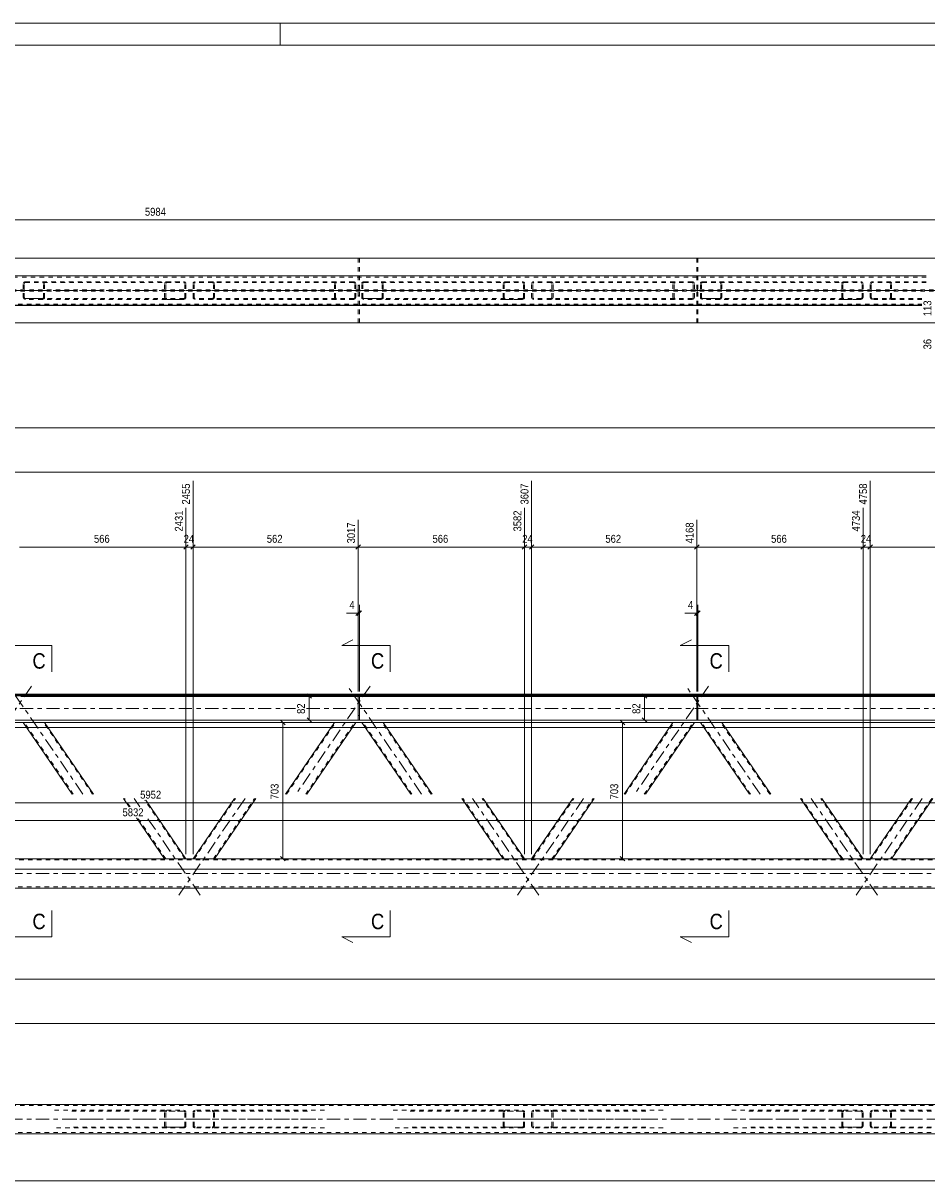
# Model space of a CAD drawing. Header units: millimetres. Extents: x 0 to 914, y 0 to 610.
# Tile 7 of 12: x 226 to 431, y 348 to 610. Entities that reach past the tile are written whole.
import ezdxf

# ---------------------------------------------------------------- set-up
doc = ezdxf.new("R2010")
doc.units = ezdxf.units.MM
for name, pattern in [('XKITLINE00', [0]), ('XKITLINE01', [4, 1, -1, 1, -1]), ('XKITLINE03', [6, 3, -1, 1, -1])]:
    doc.linetypes.add(name, pattern=pattern)
for name, color, linetype, lineweight in [('Arkusz rysunku', 3, 'Continuous', 0), ('Element', 2, 'Continuous', 0), ('Przekrój', 7, 'Continuous', 0), ('Wymiar', 4, 'Continuous', 0)]:
    doc.layers.add(name, color=color, linetype=linetype, lineweight=lineweight)
doc.styles.add('ARIAL', font='ARIAL.TTF')

msp = doc.modelspace()

# ---------------------------------------------------------------- linework, layer by layer
at = {"layer": 'Arkusz rysunku', "linetype": 'XKITLINE00', "lineweight": 0}
for p, q in [((914, 610), (0, 610)), ((284, 605), (284, 610)), ((909, 605), (5, 605))]:
    msp.add_line(p, q, dxfattribs=at)
at = {"layer": 'Element', "linetype": 'XKITLINE00', "lineweight": 0}
for p, q in [((854.16, 556.72), (56.56, 556.72)), ((56.56, 552.72), (430.5, 552.72)), ((430.5, 552.71), (56.56, 552.71)), ((56.56, 546.04), (429.5, 546.04)), ((56.56, 546.03), (429.5, 546.03)), ((854.16, 542.04), (56.56, 542.04)), ((56.56, 457.87), (854.16, 457.87)), ((854.16, 457.87), (56.56, 457.87)), ((854.16, 457.75), (56.56, 457.75)), ((56.56, 457.48), (854.16, 457.48)), ((301.72, 457.34), (225.23, 457.34)), ((301.72, 457.48), (301.72, 452.01)), ((301.72, 457.48), (301.98, 457.48)), ((301.98, 457.48), (301.98, 452.01)), ((378.47, 457.34), (301.98, 457.34)), ((378.47, 457.48), (378.47, 452.01)), ((378.47, 457.48), (378.74, 457.48)), ((378.74, 457.48), (378.74, 452.01)), ((455.23, 457.34), (378.74, 457.34)), ((455.23, 452.01), (66.03, 452.01)), ((66.03, 451.47), (455.23, 451.47)), ((236.89, 435.24), (225.78, 451.47)), ((230.63, 451.47), (241.73, 435.24)), ((285.22, 435.24), (296.33, 451.47)), ((301.18, 451.47), (290.07, 435.24)), ((301.98, 452.01), (301.72, 452.01)), ((313.64, 435.24), (302.53, 451.47)), ((307.38, 451.47), (318.49, 435.24)), ((361.98, 435.24), (373.08, 451.47)), ((377.93, 451.47), (366.82, 435.24)), ((378.74, 452.01), (378.47, 452.01)), ((390.39, 435.24), (379.29, 451.47)), ((384.13, 451.47), (395.24, 435.24)), ((249.76, 432.36), (248.47, 434.24)), ((253.59, 433.84), (262.67, 420.58)), ((264.28, 420.58), (273.64, 434.24)), ((278.48, 434.24), (269.13, 420.58)), ((334.58, 420.58), (325.23, 434.24)), ((330.07, 434.24), (339.43, 420.58)), ((341.04, 420.58), (350.39, 434.24)), ((355.24, 434.24), (345.88, 420.58)), ((411.33, 420.58), (401.98, 434.24)), ((406.83, 434.24), (416.18, 420.58)), ((427.14, 434.24), (417.79, 420.58)), ((431.99, 434.24), (422.64, 420.58)), ((257.83, 420.58), (251.48, 429.84)), ((441.89, 420.58), (110.63, 420.58)), ((100.62, 413.91), (810.1, 413.91)), ((810.1, 364.89), (100.62, 364.89)), ((100.62, 358.22), (810.1, 358.22))]:
    msp.add_line(p, q, dxfattribs=at)
at = {"layer": 'Element', "linetype": 'XKITLINE01', "lineweight": 0}
for p, q in [((56.56, 556.71), (854.16, 556.71)), ((301.72, 556.71), (301.72, 549.54)), ((301.72, 556.71), (301.98, 556.71)), ((301.98, 556.71), (301.98, 549.54)), ((378.47, 556.71), (378.47, 549.54)), ((378.47, 556.71), (378.74, 556.71)), ((378.74, 556.71), (378.74, 549.54)), ((430.5, 552.71), (56.56, 552.71)), ((430.5, 552.71), (100.62, 552.71)), ((430.5, 552.45), (100.62, 552.45)), ((225.92, 551.26), (225.82, 551.13)), ((226.08, 551.35), (225.92, 551.26)), ((226.26, 551.38), (226.08, 551.35)), ((226.09, 551.12), (226.17, 551.17)), ((226.17, 551.17), (226.26, 551.18)), ((226.26, 551.38), (230.14, 551.38)), ((226.26, 551.18), (258.31, 551.18)), ((226.26, 551.18), (230.14, 551.18)), ((230.14, 551.38), (262.19, 551.38)), ((230.33, 551.35), (230.14, 551.38)), ((230.14, 551.18), (230.23, 551.17)), ((230.23, 551.17), (230.31, 551.12)), ((230.48, 551.26), (230.33, 551.35)), ((230.59, 551.13), (230.48, 551.26)), ((257.86, 551.13), (257.97, 551.26)), ((257.97, 551.26), (258.12, 551.35)), ((258.12, 551.35), (258.31, 551.38)), ((258.22, 551.16), (258.14, 551.12)), ((258.31, 551.18), (258.22, 551.16)), ((258.31, 551.38), (262.19, 551.38)), ((258.31, 551.18), (262.19, 551.18)), ((262.19, 551.38), (262.37, 551.35)), ((262.28, 551.16), (262.19, 551.18)), ((262.36, 551.12), (262.28, 551.16)), ((262.37, 551.35), (262.53, 551.26)), ((262.53, 551.26), (262.64, 551.13)), ((264.32, 551.13), (264.42, 551.26)), ((264.42, 551.26), (264.58, 551.35)), ((264.58, 551.35), (264.77, 551.38)), ((264.67, 551.16), (264.6, 551.12)), ((264.77, 551.18), (264.67, 551.16)), ((300.69, 551.38), (264.77, 551.38)), ((300.69, 551.18), (264.77, 551.18)), ((268.64, 551.38), (268.83, 551.35)), ((268.74, 551.16), (268.64, 551.18)), ((268.82, 551.12), (268.74, 551.16)), ((268.83, 551.35), (268.99, 551.26)), ((268.99, 551.26), (269.09, 551.13)), ((296.47, 551.26), (296.37, 551.13)), ((296.63, 551.35), (296.47, 551.26)), ((296.81, 551.38), (296.63, 551.35)), ((296.64, 551.12), (296.72, 551.16)), ((296.72, 551.16), (296.81, 551.18)), ((300.88, 551.35), (300.69, 551.38)), ((300.69, 551.18), (300.78, 551.16)), ((300.78, 551.16), (300.86, 551.12)), ((301.03, 551.26), (300.88, 551.35)), ((301.14, 551.13), (301.03, 551.26)), ((301.98, 552.71), (301.72, 552.71)), ((301.98, 552.71), (301.72, 552.71)), ((302.67, 551.26), (302.57, 551.13)), ((302.83, 551.35), (302.67, 551.26)), ((303.02, 551.38), (302.83, 551.35)), ((302.85, 551.12), (302.92, 551.17)), ((302.92, 551.17), (303.02, 551.18)), ((303.02, 551.38), (306.9, 551.38)), ((303.02, 551.18), (335.06, 551.18)), ((303.02, 551.18), (306.9, 551.18)), ((306.9, 551.38), (338.94, 551.38)), ((307.08, 551.35), (306.9, 551.38)), ((306.9, 551.18), (306.99, 551.17)), ((306.99, 551.17), (307.07, 551.12)), ((307.24, 551.26), (307.08, 551.35)), ((307.34, 551.13), (307.24, 551.26)), ((334.62, 551.13), (334.72, 551.26)), ((334.72, 551.26), (334.88, 551.35)), ((334.88, 551.35), (335.06, 551.38)), ((334.97, 551.16), (334.89, 551.12)), ((335.06, 551.18), (334.97, 551.16)), ((335.06, 551.38), (338.94, 551.38)), ((335.06, 551.18), (338.94, 551.18)), ((338.94, 551.38), (339.13, 551.35)), ((339.03, 551.16), (338.94, 551.18)), ((339.11, 551.12), (339.03, 551.16)), ((339.13, 551.35), (339.28, 551.26)), ((339.28, 551.26), (339.39, 551.13)), ((341.07, 551.13), (341.18, 551.26)), ((341.18, 551.26), (341.34, 551.35)), ((341.34, 551.35), (341.52, 551.38)), ((341.43, 551.16), (341.35, 551.12)), ((341.52, 551.18), (341.43, 551.16)), ((377.45, 551.38), (341.52, 551.38)), ((377.45, 551.18), (341.52, 551.18)), ((345.4, 551.38), (345.59, 551.35)), ((345.49, 551.16), (345.4, 551.18)), ((345.57, 551.12), (345.49, 551.16)), ((345.59, 551.35), (345.74, 551.26)), ((345.74, 551.26), (345.85, 551.13)), ((373.23, 551.26), (373.12, 551.13)), ((373.38, 551.35), (373.23, 551.26)), ((373.57, 551.38), (373.38, 551.35)), ((373.4, 551.12), (373.48, 551.16)), ((373.48, 551.16), (373.57, 551.18)), ((377.63, 551.35), (377.45, 551.38)), ((377.45, 551.18), (377.54, 551.16)), ((377.54, 551.16), (377.62, 551.12)), ((377.79, 551.26), (377.63, 551.35)), ((377.89, 551.13), (377.79, 551.26)), ((378.74, 552.71), (378.47, 552.71)), ((378.74, 552.71), (378.47, 552.71)), ((379.43, 551.26), (379.32, 551.13)), ((379.59, 551.35), (379.43, 551.26)), ((379.77, 551.38), (379.59, 551.35)), ((379.6, 551.12), (379.68, 551.17)), ((379.68, 551.17), (379.77, 551.18)), ((379.77, 551.38), (383.65, 551.38)), ((379.77, 551.18), (411.82, 551.18)), ((379.77, 551.18), (383.65, 551.18)), ((383.65, 551.38), (415.7, 551.38)), ((383.84, 551.35), (383.65, 551.38)), ((383.65, 551.18), (383.74, 551.17)), ((383.74, 551.17), (383.82, 551.12)), ((383.99, 551.26), (383.84, 551.35)), ((384.1, 551.13), (383.99, 551.26)), ((411.37, 551.13), (411.48, 551.26)), ((411.48, 551.26), (411.63, 551.35)), ((411.63, 551.35), (411.82, 551.38)), ((411.73, 551.16), (411.65, 551.12)), ((411.82, 551.18), (411.73, 551.16)), ((411.82, 551.38), (415.7, 551.38)), ((411.82, 551.18), (415.7, 551.18)), ((415.7, 551.38), (415.88, 551.35)), ((415.79, 551.16), (415.7, 551.18)), ((415.87, 551.12), (415.79, 551.16)), ((415.88, 551.35), (416.04, 551.26)), ((416.04, 551.26), (416.14, 551.13)), ((417.83, 551.13), (417.93, 551.26)), ((417.93, 551.26), (418.09, 551.35)), ((418.09, 551.35), (418.28, 551.38)), ((418.18, 551.16), (418.11, 551.12)), ((418.28, 551.18), (418.18, 551.16)), ((430.5, 551.38), (418.28, 551.38)), ((430.5, 551.18), (418.28, 551.18)), ((422.15, 551.38), (422.34, 551.35)), ((422.25, 551.16), (422.15, 551.18)), ((422.33, 551.12), (422.25, 551.16)), ((422.34, 551.35), (422.5, 551.26)), ((422.5, 551.26), (422.6, 551.13)), ((854.16, 549.54), (56.56, 549.54)), ((854.16, 549.21), (56.56, 549.21)), ((225.82, 551.13), (225.78, 550.98)), ((225.78, 547.78), (225.78, 550.98)), ((226.02, 550.98), (226.04, 551.06)), ((226.02, 547.78), (226.02, 550.98)), ((226.04, 551.06), (226.09, 551.12)), ((230.31, 551.12), (230.36, 551.06)), ((230.36, 551.06), (230.38, 550.98)), ((230.38, 547.78), (230.38, 550.98)), ((230.63, 550.98), (230.59, 551.13)), ((230.63, 547.78), (230.63, 550.98)), ((257.83, 550.98), (257.86, 551.13)), ((257.83, 547.78), (257.83, 550.98)), ((258.09, 551.06), (258.07, 550.98)), ((258.07, 547.78), (258.07, 550.98)), ((258.14, 551.12), (258.09, 551.06)), ((262.41, 551.06), (262.36, 551.12)), ((262.43, 550.98), (262.41, 551.06)), ((262.43, 547.78), (262.43, 550.98)), ((262.64, 551.13), (262.67, 550.98)), ((262.67, 547.78), (262.67, 550.98)), ((264.28, 550.98), (264.32, 551.13)), ((264.28, 547.78), (264.28, 550.98)), ((264.54, 551.06), (264.53, 550.98)), ((264.53, 547.78), (264.53, 550.98)), ((264.6, 551.12), (264.54, 551.06)), ((268.87, 551.06), (268.82, 551.12)), ((268.89, 550.98), (268.87, 551.06)), ((268.89, 547.78), (268.89, 550.98)), ((269.09, 551.13), (269.13, 550.98)), ((269.13, 547.78), (269.13, 550.98)), ((296.37, 551.13), (296.33, 550.98)), ((296.33, 547.78), (296.33, 550.98)), ((296.57, 550.98), (296.59, 551.06)), ((296.57, 547.78), (296.57, 550.98)), ((296.59, 551.06), (296.64, 551.12)), ((300.86, 551.12), (300.92, 551.06)), ((300.92, 551.06), (300.93, 550.98)), ((300.93, 547.78), (300.93, 550.98)), ((301.18, 550.98), (301.14, 551.13)), ((301.18, 547.78), (301.18, 550.98)), ((301.98, 550.54), (301.72, 550.54)), ((301.98, 549.54), (301.72, 549.54)), ((301.72, 542.05), (301.72, 549.21)), ((301.72, 549.21), (301.98, 549.21)), ((301.98, 542.05), (301.98, 549.21)), ((302.57, 551.13), (302.53, 550.98)), ((302.53, 547.78), (302.53, 550.98)), ((302.78, 550.98), (302.79, 551.06)), ((302.78, 547.78), (302.78, 550.98)), ((302.79, 551.06), (302.85, 551.12)), ((307.07, 551.12), (307.12, 551.06)), ((307.12, 551.06), (307.14, 550.98)), ((307.14, 547.78), (307.14, 550.98)), ((307.38, 550.98), (307.34, 551.13)), ((307.38, 547.78), (307.38, 550.98)), ((334.58, 550.98), (334.62, 551.13)), ((334.58, 547.78), (334.58, 550.98)), ((334.84, 551.06), (334.82, 550.98)), ((334.82, 547.78), (334.82, 550.98)), ((334.89, 551.12), (334.84, 551.06)), ((339.17, 551.06), (339.11, 551.12)), ((339.18, 550.98), (339.17, 551.06)), ((339.18, 547.78), (339.18, 550.98)), ((339.39, 551.13), (339.43, 550.98)), ((339.43, 547.78), (339.43, 550.98)), ((341.04, 550.98), (341.07, 551.13)), ((341.04, 547.78), (341.04, 550.98)), ((341.3, 551.06), (341.28, 550.98)), ((341.28, 547.78), (341.28, 550.98)), ((341.35, 551.12), (341.3, 551.06)), ((345.62, 551.06), (345.57, 551.12)), ((345.64, 550.98), (345.62, 551.06)), ((345.64, 547.78), (345.64, 550.98)), ((345.85, 551.13), (345.88, 550.98)), ((345.88, 547.78), (345.88, 550.98)), ((373.12, 551.13), (373.08, 550.98)), ((373.08, 547.78), (373.08, 550.98)), ((373.33, 550.98), (373.35, 551.06)), ((373.33, 547.78), (373.33, 550.98)), ((373.35, 551.06), (373.4, 551.12)), ((377.62, 551.12), (377.67, 551.06)), ((377.67, 551.06), (377.69, 550.98)), ((377.69, 547.78), (377.69, 550.98)), ((377.93, 550.98), (377.89, 551.13)), ((377.93, 547.78), (377.93, 550.98)), ((378.74, 550.54), (378.47, 550.54)), ((378.74, 549.54), (378.47, 549.54)), ((378.47, 542.05), (378.47, 549.21)), ((378.47, 549.21), (378.74, 549.21)), ((378.74, 542.05), (378.74, 549.21)), ((379.32, 551.13), (379.29, 550.98)), ((379.29, 547.78), (379.29, 550.98)), ((379.53, 550.98), (379.55, 551.06)), ((379.53, 547.78), (379.53, 550.98)), ((379.55, 551.06), (379.6, 551.12)), ((383.82, 551.12), (383.87, 551.06)), ((383.87, 551.06), (383.89, 550.98)), ((383.89, 547.78), (383.89, 550.98)), ((384.13, 550.98), (384.1, 551.13)), ((384.13, 547.78), (384.13, 550.98)), ((411.33, 550.98), (411.37, 551.13)), ((411.33, 547.78), (411.33, 550.98)), ((411.6, 551.06), (411.58, 550.98)), ((411.58, 547.78), (411.58, 550.98)), ((411.65, 551.12), (411.6, 551.06)), ((415.92, 551.06), (415.87, 551.12)), ((415.94, 550.98), (415.92, 551.06)), ((415.94, 547.78), (415.94, 550.98)), ((416.14, 551.13), (416.18, 550.98)), ((416.18, 547.78), (416.18, 550.98)), ((417.79, 550.98), (417.83, 551.13)), ((417.79, 547.78), (417.79, 550.98)), ((418.05, 551.06), (418.03, 550.98)), ((418.03, 547.78), (418.03, 550.98)), ((418.11, 551.12), (418.05, 551.06)), ((422.38, 551.06), (422.33, 551.12)), ((422.4, 550.98), (422.38, 551.06)), ((422.4, 547.78), (422.4, 550.98)), ((422.6, 551.13), (422.64, 550.98)), ((422.64, 547.78), (422.64, 550.98)), ((56.56, 546.04), (429.5, 546.04)), ((100.62, 546.31), (429.5, 546.31)), ((429.5, 546.05), (100.62, 546.05)), ((225.78, 547.78), (225.82, 547.63)), ((225.82, 547.63), (225.92, 547.5)), ((225.92, 547.5), (226.08, 547.41)), ((226.04, 547.7), (226.02, 547.78)), ((226.09, 547.64), (226.04, 547.7)), ((226.08, 547.41), (226.26, 547.38)), ((226.17, 547.6), (226.09, 547.64)), ((226.26, 547.58), (226.17, 547.6)), ((258.31, 547.58), (226.26, 547.58)), ((226.26, 547.58), (230.14, 547.58)), ((230.14, 547.38), (226.26, 547.38)), ((230.23, 547.6), (230.14, 547.58)), ((230.14, 547.38), (230.33, 547.41)), ((262.19, 547.38), (230.14, 547.38)), ((230.31, 547.64), (230.23, 547.6)), ((230.36, 547.7), (230.31, 547.64)), ((230.33, 547.41), (230.48, 547.5)), ((230.38, 547.78), (230.36, 547.7)), ((230.48, 547.5), (230.59, 547.63)), ((230.59, 547.63), (230.63, 547.78)), ((257.86, 547.63), (257.83, 547.78)), ((257.97, 547.5), (257.86, 547.63)), ((258.12, 547.41), (257.97, 547.5)), ((258.07, 547.78), (258.09, 547.7)), ((258.09, 547.7), (258.14, 547.64)), ((258.31, 547.38), (258.12, 547.41)), ((258.14, 547.64), (258.22, 547.6)), ((258.22, 547.6), (258.31, 547.58)), ((262.19, 547.58), (258.31, 547.58)), ((258.31, 547.38), (262.19, 547.38)), ((262.19, 547.58), (262.28, 547.6)), ((262.37, 547.41), (262.19, 547.38)), ((262.28, 547.6), (262.36, 547.64)), ((262.36, 547.64), (262.41, 547.7)), ((262.53, 547.5), (262.37, 547.41)), ((262.41, 547.7), (262.43, 547.78)), ((262.64, 547.63), (262.53, 547.5)), ((262.67, 547.78), (262.64, 547.63)), ((264.32, 547.63), (264.28, 547.78)), ((264.42, 547.5), (264.32, 547.63)), ((264.58, 547.41), (264.42, 547.5)), ((264.53, 547.78), (264.54, 547.7)), ((264.54, 547.7), (264.6, 547.64)), ((264.77, 547.38), (264.58, 547.41)), ((264.6, 547.64), (264.67, 547.6)), ((264.67, 547.6), (264.77, 547.58)), ((300.69, 547.58), (264.77, 547.58)), ((300.69, 547.38), (264.77, 547.38)), ((268.64, 547.58), (268.74, 547.6)), ((268.83, 547.41), (268.64, 547.38)), ((268.74, 547.6), (268.82, 547.64)), ((268.82, 547.64), (268.87, 547.7)), ((268.99, 547.5), (268.83, 547.41)), ((268.87, 547.7), (268.89, 547.78)), ((269.09, 547.63), (268.99, 547.5)), ((269.13, 547.78), (269.09, 547.63)), ((296.33, 547.78), (296.37, 547.63)), ((296.37, 547.63), (296.47, 547.5)), ((296.47, 547.5), (296.63, 547.41)), ((296.59, 547.7), (296.57, 547.78)), ((296.64, 547.64), (296.59, 547.7)), ((296.63, 547.41), (296.81, 547.38)), ((296.72, 547.6), (296.64, 547.64)), ((296.81, 547.58), (296.72, 547.6)), ((300.78, 547.6), (300.69, 547.58)), ((300.69, 547.38), (300.88, 547.41)), ((300.86, 547.64), (300.78, 547.6)), ((300.92, 547.7), (300.86, 547.64)), ((300.88, 547.41), (301.03, 547.5)), ((300.93, 547.78), (300.92, 547.7)), ((301.03, 547.5), (301.14, 547.63)), ((301.14, 547.63), (301.18, 547.78)), ((301.98, 548.21), (301.72, 548.21)), ((301.98, 546.04), (301.72, 546.04)), ((301.98, 546.04), (301.72, 546.04)), ((302.53, 547.78), (302.57, 547.63)), ((302.57, 547.63), (302.67, 547.5)), ((302.67, 547.5), (302.83, 547.41)), ((302.79, 547.7), (302.78, 547.78)), ((302.85, 547.64), (302.79, 547.7)), ((302.83, 547.41), (303.02, 547.38)), ((302.92, 547.6), (302.85, 547.64)), ((303.02, 547.58), (302.92, 547.6)), ((335.06, 547.58), (303.02, 547.58)), ((303.02, 547.58), (306.9, 547.58)), ((306.9, 547.38), (303.02, 547.38)), ((306.99, 547.6), (306.9, 547.58)), ((306.9, 547.38), (307.08, 547.41)), ((338.94, 547.38), (306.9, 547.38)), ((307.07, 547.64), (306.99, 547.6)), ((307.12, 547.7), (307.07, 547.64)), ((307.08, 547.41), (307.24, 547.5)), ((307.14, 547.78), (307.12, 547.7)), ((307.24, 547.5), (307.34, 547.63)), ((307.34, 547.63), (307.38, 547.78)), ((334.62, 547.63), (334.58, 547.78)), ((334.72, 547.5), (334.62, 547.63)), ((334.88, 547.41), (334.72, 547.5)), ((334.82, 547.78), (334.84, 547.7)), ((334.84, 547.7), (334.89, 547.64)), ((335.06, 547.38), (334.88, 547.41)), ((334.89, 547.64), (334.97, 547.6)), ((334.97, 547.6), (335.06, 547.58)), ((338.94, 547.58), (335.06, 547.58)), ((335.06, 547.38), (338.94, 547.38)), ((338.94, 547.58), (339.03, 547.6)), ((339.13, 547.41), (338.94, 547.38)), ((339.03, 547.6), (339.11, 547.64)), ((339.11, 547.64), (339.17, 547.7)), ((339.28, 547.5), (339.13, 547.41)), ((339.17, 547.7), (339.18, 547.78)), ((339.39, 547.63), (339.28, 547.5)), ((339.43, 547.78), (339.39, 547.63)), ((341.07, 547.63), (341.04, 547.78)), ((341.18, 547.5), (341.07, 547.63)), ((341.34, 547.41), (341.18, 547.5)), ((341.28, 547.78), (341.3, 547.7)), ((341.3, 547.7), (341.35, 547.64)), ((341.52, 547.38), (341.34, 547.41)), ((341.35, 547.64), (341.43, 547.6)), ((341.43, 547.6), (341.52, 547.58)), ((377.45, 547.58), (341.52, 547.58)), ((377.45, 547.38), (341.52, 547.38)), ((345.4, 547.58), (345.49, 547.6)), ((345.59, 547.41), (345.4, 547.38)), ((345.49, 547.6), (345.57, 547.64)), ((345.57, 547.64), (345.62, 547.7)), ((345.74, 547.5), (345.59, 547.41)), ((345.62, 547.7), (345.64, 547.78)), ((345.85, 547.63), (345.74, 547.5)), ((345.88, 547.78), (345.85, 547.63)), ((373.08, 547.78), (373.12, 547.63)), ((373.12, 547.63), (373.23, 547.5)), ((373.23, 547.5), (373.38, 547.41)), ((373.35, 547.7), (373.33, 547.78)), ((373.4, 547.64), (373.35, 547.7)), ((373.38, 547.41), (373.57, 547.38)), ((373.48, 547.6), (373.4, 547.64)), ((373.57, 547.58), (373.48, 547.6)), ((377.54, 547.6), (377.45, 547.58)), ((377.45, 547.38), (377.63, 547.41)), ((377.62, 547.64), (377.54, 547.6)), ((377.67, 547.7), (377.62, 547.64)), ((377.63, 547.41), (377.79, 547.5)), ((377.69, 547.78), (377.67, 547.7)), ((377.79, 547.5), (377.89, 547.63)), ((377.89, 547.63), (377.93, 547.78)), ((378.74, 548.21), (378.47, 548.21)), ((378.74, 546.04), (378.47, 546.04)), ((378.74, 546.04), (378.47, 546.04)), ((379.29, 547.78), (379.32, 547.63)), ((379.32, 547.63), (379.43, 547.5)), ((379.43, 547.5), (379.59, 547.41)), ((379.55, 547.7), (379.53, 547.78)), ((379.6, 547.64), (379.55, 547.7)), ((379.59, 547.41), (379.77, 547.38)), ((379.68, 547.6), (379.6, 547.64)), ((379.77, 547.58), (379.68, 547.6)), ((411.82, 547.58), (379.77, 547.58)), ((379.77, 547.58), (383.65, 547.58)), ((383.65, 547.38), (379.77, 547.38)), ((383.74, 547.6), (383.65, 547.58)), ((383.65, 547.38), (383.84, 547.41)), ((415.7, 547.38), (383.65, 547.38)), ((383.82, 547.64), (383.74, 547.6)), ((383.87, 547.7), (383.82, 547.64)), ((383.84, 547.41), (383.99, 547.5)), ((383.89, 547.78), (383.87, 547.7)), ((383.99, 547.5), (384.1, 547.63)), ((384.1, 547.63), (384.13, 547.78)), ((411.37, 547.63), (411.33, 547.78)), ((411.48, 547.5), (411.37, 547.63)), ((411.63, 547.41), (411.48, 547.5)), ((411.58, 547.78), (411.6, 547.7)), ((411.6, 547.7), (411.65, 547.64)), ((411.82, 547.38), (411.63, 547.41)), ((411.65, 547.64), (411.73, 547.6)), ((411.73, 547.6), (411.82, 547.58)), ((415.7, 547.58), (411.82, 547.58)), ((411.82, 547.38), (415.7, 547.38)), ((415.7, 547.58), (415.79, 547.6)), ((415.88, 547.41), (415.7, 547.38)), ((415.79, 547.6), (415.87, 547.64)), ((415.87, 547.64), (415.92, 547.7)), ((416.04, 547.5), (415.88, 547.41)), ((415.92, 547.7), (415.94, 547.78)), ((416.14, 547.63), (416.04, 547.5)), ((416.18, 547.78), (416.14, 547.63)), ((417.83, 547.63), (417.79, 547.78)), ((417.93, 547.5), (417.83, 547.63)), ((418.09, 547.41), (417.93, 547.5)), ((418.03, 547.78), (418.05, 547.7)), ((418.05, 547.7), (418.11, 547.64)), ((418.28, 547.38), (418.09, 547.41)), ((418.11, 547.64), (418.18, 547.6)), ((418.18, 547.6), (418.28, 547.58)), ((429.5, 547.58), (418.28, 547.58)), ((429.5, 547.38), (418.28, 547.38)), ((422.15, 547.58), (422.25, 547.6)), ((422.34, 547.41), (422.15, 547.38)), ((422.25, 547.6), (422.33, 547.64)), ((422.33, 547.64), (422.38, 547.7)), ((422.5, 547.5), (422.34, 547.41)), ((422.38, 547.7), (422.4, 547.78)), ((422.6, 547.63), (422.5, 547.5)), ((422.64, 547.78), (422.6, 547.63)), ((854.16, 542.05), (56.56, 542.05)), ((301.72, 542.05), (301.98, 542.05)), ((378.47, 542.05), (378.74, 542.05)), ((56.56, 457.87), (854.16, 457.87)), ((56.56, 457.75), (854.16, 457.75)), ((56.56, 457.61), (854.16, 457.61)), ((56.56, 457.61), (854.16, 457.61)), ((854.16, 457.48), (56.56, 457.48)), ((301.72, 452.01), (301.72, 457.61)), ((301.72, 457.61), (301.98, 457.61)), ((301.72, 457.61), (301.72, 453.01)), ((301.72, 457.61), (301.98, 457.61)), ((301.72, 457.48), (301.98, 457.48)), ((301.98, 457.34), (301.72, 457.34)), ((301.98, 457.34), (301.72, 457.34)), ((301.98, 457.34), (301.72, 457.34)), ((301.98, 457.61), (301.98, 452.01)), ((301.98, 453.01), (301.98, 457.61)), ((378.47, 452.01), (378.47, 457.61)), ((378.47, 457.61), (378.74, 457.61)), ((378.47, 457.61), (378.47, 453.01)), ((378.47, 457.61), (378.74, 457.61)), ((378.47, 457.48), (378.74, 457.48)), ((378.74, 457.34), (378.47, 457.34)), ((378.74, 457.34), (378.47, 457.34)), ((378.74, 457.34), (378.47, 457.34)), ((378.74, 457.61), (378.74, 452.01)), ((378.74, 453.01), (378.74, 457.61)), ((301.98, 456.34), (301.72, 456.34)), ((301.72, 456.34), (301.98, 456.34)), ((378.74, 456.34), (378.47, 456.34)), ((378.47, 456.34), (378.74, 456.34)), ((854.16, 452.01), (56.56, 452.01)), ((230.63, 451.47), (225.78, 451.47)), ((237.13, 435.24), (226.02, 451.47)), ((241.49, 435.24), (230.38, 451.47)), ((285.47, 435.24), (296.57, 451.47)), ((289.83, 435.24), (300.93, 451.47)), ((301.18, 451.47), (296.33, 451.47)), ((301.72, 453.01), (301.98, 453.01)), ((301.72, 453.01), (301.98, 453.01)), ((301.98, 452.01), (301.72, 452.01)), ((307.38, 451.47), (302.53, 451.47)), ((313.88, 435.24), (302.78, 451.47)), ((318.24, 435.24), (307.14, 451.47)), ((362.22, 435.24), (373.33, 451.47)), ((366.58, 435.24), (377.69, 451.47)), ((377.93, 451.47), (373.08, 451.47)), ((378.47, 453.01), (378.74, 453.01)), ((378.47, 453.01), (378.74, 453.01)), ((378.74, 452.01), (378.47, 452.01)), ((384.13, 451.47), (379.29, 451.47)), ((390.64, 435.24), (379.53, 451.47)), ((395, 435.24), (383.89, 451.47)), ((250, 432.36), (248.71, 434.24)), ((262.43, 420.58), (253.35, 433.84)), ((264.53, 420.58), (273.88, 434.24)), ((268.89, 420.58), (278.24, 434.24)), ((334.82, 420.58), (325.47, 434.24)), ((339.18, 420.58), (329.83, 434.24)), ((341.28, 420.58), (350.63, 434.24)), ((345.64, 420.58), (354.99, 434.24)), ((411.58, 420.58), (402.22, 434.24)), ((415.94, 420.58), (406.59, 434.24)), ((427.39, 434.24), (418.03, 420.58)), ((431.75, 434.24), (422.4, 420.58)), ((258.07, 420.58), (251.73, 429.84)), ((441.89, 420.31), (100.62, 420.31)), ((262.67, 420.58), (257.83, 420.58)), ((269.13, 420.58), (264.28, 420.58)), ((339.43, 420.58), (334.58, 420.58)), ((345.88, 420.58), (341.04, 420.58)), ((416.18, 420.58), (411.33, 420.58)), ((417.79, 420.58), (422.64, 420.58)), ((100.62, 414.18), (810.1, 414.18)), ((810.1, 364.62), (100.62, 364.62)), ((232.88, 363.55), (258.31, 363.55)), ((236.76, 363.35), (262.19, 363.35)), ((257.86, 363.31), (257.83, 363.15)), ((257.83, 359.95), (257.83, 363.15)), ((257.97, 363.44), (257.86, 363.31)), ((258.12, 363.52), (257.97, 363.44)), ((258.07, 363.15), (258.09, 363.23)), ((258.07, 359.95), (258.07, 363.15)), ((258.09, 363.23), (258.14, 363.3)), ((258.31, 363.55), (258.12, 363.52)), ((258.14, 363.3), (258.22, 363.34)), ((258.22, 363.34), (258.31, 363.35)), ((258.31, 363.55), (262.19, 363.55)), ((262.19, 363.35), (258.31, 363.35)), ((262.37, 363.52), (262.19, 363.55)), ((262.19, 363.35), (262.28, 363.34)), ((262.28, 363.34), (262.36, 363.3)), ((262.36, 363.3), (262.41, 363.23)), ((262.53, 363.44), (262.37, 363.52)), ((262.41, 363.23), (262.43, 363.15)), ((262.43, 359.95), (262.43, 363.15)), ((262.64, 363.31), (262.53, 363.44)), ((262.67, 363.15), (262.64, 363.31)), ((262.67, 359.95), (262.67, 363.15)), ((264.32, 363.31), (264.28, 363.15)), ((264.28, 359.95), (264.28, 363.15)), ((264.42, 363.44), (264.32, 363.31)), ((264.58, 363.52), (264.42, 363.44)), ((264.53, 363.15), (264.54, 363.23)), ((264.53, 359.95), (264.53, 363.15)), ((264.54, 363.23), (264.6, 363.3)), ((264.77, 363.55), (264.58, 363.52)), ((264.6, 363.3), (264.67, 363.34)), ((264.67, 363.34), (264.77, 363.35)), ((294.07, 363.55), (264.77, 363.55)), ((290.2, 363.35), (264.77, 363.35)), ((268.83, 363.52), (268.64, 363.55)), ((268.64, 363.35), (268.74, 363.34)), ((268.74, 363.34), (268.82, 363.3)), ((268.82, 363.3), (268.87, 363.23)), ((268.99, 363.44), (268.83, 363.52)), ((268.87, 363.23), (268.89, 363.15)), ((268.89, 359.95), (268.89, 363.15)), ((269.09, 363.31), (268.99, 363.44)), ((269.13, 363.15), (269.09, 363.31)), ((269.13, 359.95), (269.13, 363.15)), ((309.63, 363.55), (335.06, 363.55)), ((313.51, 363.35), (338.94, 363.35)), ((334.62, 363.31), (334.58, 363.15)), ((334.58, 359.95), (334.58, 363.15)), ((334.72, 363.44), (334.62, 363.31)), ((334.88, 363.52), (334.72, 363.44)), ((334.82, 363.15), (334.84, 363.23)), ((334.82, 359.95), (334.82, 363.15)), ((334.84, 363.23), (334.89, 363.3)), ((335.06, 363.55), (334.88, 363.52)), ((334.89, 363.3), (334.97, 363.34)), ((334.97, 363.34), (335.06, 363.35)), ((335.06, 363.55), (338.94, 363.55)), ((338.94, 363.35), (335.06, 363.35)), ((339.13, 363.52), (338.94, 363.55)), ((338.94, 363.35), (339.03, 363.34)), ((339.03, 363.34), (339.11, 363.3)), ((339.11, 363.3), (339.17, 363.23)), ((339.28, 363.44), (339.13, 363.52)), ((339.17, 363.23), (339.18, 363.15)), ((339.18, 359.95), (339.18, 363.15)), ((339.39, 363.31), (339.28, 363.44)), ((339.43, 363.15), (339.39, 363.31)), ((339.43, 359.95), (339.43, 363.15)), ((341.07, 363.31), (341.04, 363.15)), ((341.04, 359.95), (341.04, 363.15)), ((341.18, 363.44), (341.07, 363.31)), ((341.34, 363.52), (341.18, 363.44)), ((341.28, 363.15), (341.3, 363.23)), ((341.28, 359.95), (341.28, 363.15)), ((341.3, 363.23), (341.35, 363.3)), ((341.52, 363.55), (341.34, 363.52)), ((341.35, 363.3), (341.43, 363.34)), ((341.43, 363.34), (341.52, 363.35)), ((370.83, 363.55), (341.52, 363.55)), ((366.95, 363.35), (341.52, 363.35)), ((345.59, 363.52), (345.4, 363.55)), ((345.4, 363.35), (345.49, 363.34)), ((345.49, 363.34), (345.57, 363.3)), ((345.57, 363.3), (345.62, 363.23)), ((345.74, 363.44), (345.59, 363.52)), ((345.62, 363.23), (345.64, 363.15)), ((345.64, 359.95), (345.64, 363.15)), ((345.85, 363.31), (345.74, 363.44)), ((345.88, 363.15), (345.85, 363.31)), ((345.88, 359.95), (345.88, 363.15)), ((386.39, 363.55), (411.82, 363.55)), ((390.27, 363.35), (415.7, 363.35)), ((411.37, 363.31), (411.33, 363.15)), ((411.33, 359.95), (411.33, 363.15)), ((411.48, 363.44), (411.37, 363.31)), ((411.63, 363.52), (411.48, 363.44)), ((411.58, 363.15), (411.6, 363.23)), ((411.58, 359.95), (411.58, 363.15)), ((411.6, 363.23), (411.65, 363.3)), ((411.82, 363.55), (411.63, 363.52)), ((411.65, 363.3), (411.73, 363.34)), ((411.73, 363.34), (411.82, 363.35)), ((411.82, 363.55), (415.7, 363.55)), ((415.7, 363.35), (411.82, 363.35)), ((415.88, 363.52), (415.7, 363.55)), ((415.7, 363.35), (415.79, 363.34)), ((415.79, 363.34), (415.87, 363.3)), ((415.87, 363.3), (415.92, 363.23)), ((416.04, 363.44), (415.88, 363.52)), ((415.92, 363.23), (415.94, 363.15)), ((415.94, 359.95), (415.94, 363.15)), ((416.14, 363.31), (416.04, 363.44)), ((416.18, 363.15), (416.14, 363.31)), ((416.18, 359.95), (416.18, 363.15)), ((417.83, 363.31), (417.79, 363.15)), ((417.79, 359.95), (417.79, 363.15)), ((417.93, 363.44), (417.83, 363.31)), ((418.09, 363.52), (417.93, 363.44)), ((418.03, 363.15), (418.05, 363.23)), ((418.03, 359.95), (418.03, 363.15)), ((418.05, 363.23), (418.11, 363.3)), ((418.28, 363.55), (418.09, 363.52)), ((418.11, 363.3), (418.18, 363.34)), ((418.18, 363.34), (418.28, 363.35)), ((447.58, 363.55), (418.28, 363.55)), ((443.71, 363.35), (418.28, 363.35)), ((422.34, 363.52), (422.15, 363.55)), ((422.15, 363.35), (422.25, 363.34)), ((422.25, 363.34), (422.33, 363.3)), ((422.33, 363.3), (422.38, 363.23)), ((422.5, 363.44), (422.34, 363.52)), ((422.38, 363.23), (422.4, 363.15)), ((422.4, 359.95), (422.4, 363.15)), ((422.6, 363.31), (422.5, 363.44)), ((422.64, 363.15), (422.6, 363.31)), ((422.64, 359.95), (422.64, 363.15)), ((258.31, 359.55), (232.88, 359.55)), ((262.19, 359.75), (236.76, 359.75)), ((257.83, 359.95), (257.86, 359.8)), ((257.86, 359.8), (257.97, 359.67)), ((257.97, 359.67), (258.12, 359.58)), ((258.09, 359.88), (258.07, 359.95)), ((258.14, 359.81), (258.09, 359.88)), ((258.12, 359.58), (258.31, 359.55)), ((258.22, 359.77), (258.14, 359.81)), ((258.31, 359.75), (258.22, 359.77)), ((258.31, 359.75), (262.19, 359.75)), ((262.19, 359.55), (258.31, 359.55)), ((262.28, 359.77), (262.19, 359.75)), ((262.19, 359.55), (262.37, 359.58)), ((262.36, 359.81), (262.28, 359.77)), ((262.41, 359.88), (262.36, 359.81)), ((262.37, 359.58), (262.53, 359.67)), ((262.43, 359.95), (262.41, 359.88)), ((262.53, 359.67), (262.64, 359.8)), ((262.64, 359.8), (262.67, 359.95)), ((264.28, 359.95), (264.32, 359.8)), ((264.32, 359.8), (264.42, 359.67)), ((264.42, 359.67), (264.58, 359.58)), ((264.54, 359.88), (264.53, 359.95)), ((264.6, 359.81), (264.54, 359.88)), ((264.58, 359.58), (264.77, 359.55)), ((264.67, 359.77), (264.6, 359.81)), ((264.77, 359.75), (264.67, 359.77)), ((290.2, 359.75), (264.77, 359.75)), ((294.07, 359.55), (264.77, 359.55)), ((268.74, 359.77), (268.64, 359.75)), ((268.64, 359.55), (268.83, 359.58)), ((268.82, 359.81), (268.74, 359.77)), ((268.87, 359.88), (268.82, 359.81)), ((268.83, 359.58), (268.99, 359.67)), ((268.89, 359.95), (268.87, 359.88)), ((268.99, 359.67), (269.09, 359.8)), ((269.09, 359.8), (269.13, 359.95)), ((335.06, 359.55), (309.63, 359.55)), ((338.94, 359.75), (313.51, 359.75)), ((334.58, 359.95), (334.62, 359.8)), ((334.62, 359.8), (334.72, 359.67)), ((334.72, 359.67), (334.88, 359.58)), ((334.84, 359.88), (334.82, 359.95)), ((334.89, 359.81), (334.84, 359.88)), ((334.88, 359.58), (335.06, 359.55)), ((334.97, 359.77), (334.89, 359.81)), ((335.06, 359.75), (334.97, 359.77)), ((335.06, 359.75), (338.94, 359.75)), ((338.94, 359.55), (335.06, 359.55)), ((339.03, 359.77), (338.94, 359.75)), ((338.94, 359.55), (339.13, 359.58)), ((339.11, 359.81), (339.03, 359.77)), ((339.17, 359.88), (339.11, 359.81)), ((339.13, 359.58), (339.28, 359.67)), ((339.18, 359.95), (339.17, 359.88)), ((339.28, 359.67), (339.39, 359.8)), ((339.39, 359.8), (339.43, 359.95)), ((341.04, 359.95), (341.07, 359.8)), ((341.07, 359.8), (341.18, 359.67)), ((341.18, 359.67), (341.34, 359.58)), ((341.3, 359.88), (341.28, 359.95)), ((341.35, 359.81), (341.3, 359.88)), ((341.34, 359.58), (341.52, 359.55)), ((341.43, 359.77), (341.35, 359.81)), ((341.52, 359.75), (341.43, 359.77)), ((366.95, 359.75), (341.52, 359.75)), ((370.83, 359.55), (341.52, 359.55)), ((345.49, 359.77), (345.4, 359.75)), ((345.4, 359.55), (345.59, 359.58)), ((345.57, 359.81), (345.49, 359.77)), ((345.62, 359.88), (345.57, 359.81)), ((345.59, 359.58), (345.74, 359.67)), ((345.64, 359.95), (345.62, 359.88)), ((345.74, 359.67), (345.85, 359.8)), ((345.85, 359.8), (345.88, 359.95)), ((411.82, 359.55), (386.39, 359.55)), ((415.7, 359.75), (390.27, 359.75)), ((411.33, 359.95), (411.37, 359.8)), ((411.37, 359.8), (411.48, 359.67)), ((411.48, 359.67), (411.63, 359.58)), ((411.6, 359.88), (411.58, 359.95)), ((411.65, 359.81), (411.6, 359.88)), ((411.63, 359.58), (411.82, 359.55)), ((411.73, 359.77), (411.65, 359.81)), ((411.82, 359.75), (411.73, 359.77)), ((411.82, 359.75), (415.7, 359.75)), ((415.7, 359.55), (411.82, 359.55)), ((415.79, 359.77), (415.7, 359.75)), ((415.7, 359.55), (415.88, 359.58)), ((415.87, 359.81), (415.79, 359.77)), ((415.92, 359.88), (415.87, 359.81)), ((415.88, 359.58), (416.04, 359.67)), ((415.94, 359.95), (415.92, 359.88)), ((416.04, 359.67), (416.14, 359.8)), ((416.14, 359.8), (416.18, 359.95)), ((417.79, 359.95), (417.83, 359.8)), ((417.83, 359.8), (417.93, 359.67)), ((417.93, 359.67), (418.09, 359.58)), ((418.05, 359.88), (418.03, 359.95)), ((418.11, 359.81), (418.05, 359.88)), ((418.09, 359.58), (418.28, 359.55)), ((418.18, 359.77), (418.11, 359.81)), ((418.28, 359.75), (418.18, 359.77)), ((443.71, 359.75), (418.28, 359.75)), ((447.58, 359.55), (418.28, 359.55)), ((422.25, 359.77), (422.15, 359.75)), ((422.15, 359.55), (422.34, 359.58)), ((422.33, 359.81), (422.25, 359.77)), ((422.38, 359.88), (422.33, 359.81)), ((422.34, 359.58), (422.5, 359.67)), ((422.4, 359.95), (422.38, 359.88)), ((422.5, 359.67), (422.6, 359.8)), ((422.6, 359.8), (422.64, 359.95)), ((100.62, 358.49), (810.1, 358.49))]:
    msp.add_line(p, q, dxfattribs=at)
at = {"layer": 'Element', "linetype": 'XKITLINE03', "lineweight": 0}
for p, q in [((46.56, 549.38), (862.5, 549.38)), ((90.62, 549.38), (820.1, 549.38)), ((227.65, 549.38), (184.3, 549.38)), ((265.9, 549.38), (222.55, 549.38)), ((304.4, 549.38), (261.06, 549.38)), ((342.65, 549.38), (299.31, 549.38)), ((381.16, 549.38), (337.81, 549.38)), ((419.41, 549.38), (376.06, 549.38)), ((457.11, 549.38), (414.57, 549.38)), ((227.65, 459.72), (210.89, 435.24)), ((239.31, 435.24), (222.55, 459.72)), ((304.4, 459.72), (287.65, 435.24)), ((316.06, 435.24), (299.31, 459.72)), ((381.16, 459.72), (364.4, 435.24)), ((392.82, 435.24), (376.06, 459.72)), ((213.02, 454.67), (287.5, 454.67)), ((290.02, 454.67), (363.5, 454.67)), ((366.02, 454.67), (539.5, 454.67)), ((252.18, 432.36), (250.9, 434.24)), ((276.06, 434.24), (261.06, 412.32)), ((342.65, 412.32), (327.65, 434.24)), ((352.81, 434.24), (337.81, 412.32)), ((419.41, 412.32), (404.41, 434.24)), ((429.57, 434.24), (414.57, 412.32)), ((265.9, 412.32), (253.91, 429.84)), ((90.62, 417.24), (820.1, 417.24)), ((90.62, 361.55), (820.1, 361.55)), ((265.9, 361.55), (234.82, 361.55)), ((292.14, 361.55), (261.06, 361.55)), ((342.65, 361.55), (311.57, 361.55)), ((368.89, 361.55), (337.81, 361.55)), ((419.41, 361.55), (388.33, 361.55)), ((445.65, 361.55), (414.57, 361.55))]:
    msp.add_line(p, q, dxfattribs=at)
at = {"layer": 'Przekrój', "linetype": 'XKITLINE00', "lineweight": 0}
for p, q in [((297.98, 468.92), (300.48, 470.17)), ((374.74, 468.92), (377.24, 470.17)), ((226.23, 468.92), (221.23, 468.92)), ((232.23, 468.92), (226.23, 468.92)), ((232.23, 468.92), (232.23, 462.92)), ((302.98, 468.92), (297.98, 468.92)), ((308.98, 468.92), (302.98, 468.92)), ((308.98, 468.92), (308.98, 462.92)), ((379.74, 468.92), (374.74, 468.92)), ((385.74, 468.92), (379.74, 468.92)), ((385.74, 468.92), (385.74, 462.92)), ((232.23, 402.86), (232.23, 408.86)), ((308.98, 402.86), (308.98, 408.86)), ((385.74, 402.86), (385.74, 408.86)), ((226.23, 402.86), (221.23, 402.86)), ((232.23, 402.86), (226.23, 402.86)), ((297.98, 402.86), (300.48, 401.61)), ((302.98, 402.86), (297.98, 402.86)), ((308.98, 402.86), (302.98, 402.86)), ((374.74, 402.86), (377.24, 401.61)), ((379.74, 402.86), (374.74, 402.86)), ((385.74, 402.86), (379.74, 402.86))]:
    msp.add_line(p, q, dxfattribs=at)
at = {"layer": 'Wymiar', "linetype": 'XKITLINE00', "lineweight": 0}
for p, q in [((56.56, 565.38), (455.49, 565.38)), ((100.62, 518.24), (810.1, 518.24)), ((100.62, 508.24), (848.03, 508.24)), ((264.28, 421.58), (264.28, 506.22)), ((264.28, 494.36), (264.28, 506.22)), ((341.04, 421.58), (341.04, 506.22)), ((341.04, 494.36), (341.04, 506.22)), ((417.79, 494.36), (417.79, 506.22)), ((417.79, 421.58), (417.79, 506.22)), ((262.67, 494.36), (262.67, 500.1)), ((262.67, 421.58), (262.67, 500.1)), ((339.43, 494.36), (339.43, 500.1)), ((339.43, 421.58), (339.43, 500.1)), ((416.18, 494.36), (416.18, 500.1)), ((416.18, 421.58), (416.18, 500.1)), ((301.72, 458.48), (301.72, 497.4)), ((301.72, 458.48), (301.72, 497.4)), ((378.47, 458.48), (378.47, 497.4)), ((378.47, 458.48), (378.47, 497.4)), ((224.96, 491.24), (262.67, 491.24)), ((263.18, 491.75), (262.16, 490.73)), ((263.18, 491.75), (262.16, 490.73)), ((262.67, 421.58), (262.67, 491.84)), ((262.67, 491.24), (264.28, 491.24)), ((264.79, 491.75), (263.77, 490.73)), ((264.79, 491.75), (263.77, 490.73)), ((264.28, 421.58), (264.28, 491.84)), ((264.28, 491.24), (301.72, 491.24)), ((302.23, 491.75), (301.21, 490.73)), ((302.23, 491.75), (301.21, 490.73)), ((301.72, 491.24), (339.43, 491.24)), ((339.94, 491.75), (338.92, 490.73)), ((339.94, 491.75), (338.92, 490.73)), ((339.43, 421.58), (339.43, 491.84)), ((339.43, 491.24), (341.04, 491.24)), ((341.55, 491.75), (340.53, 490.73)), ((341.55, 491.75), (340.53, 490.73)), ((341.04, 421.58), (341.04, 491.84)), ((341.04, 491.24), (378.47, 491.24)), ((378.98, 491.75), (377.96, 490.73)), ((378.98, 491.75), (377.96, 490.73)), ((378.47, 491.24), (416.18, 491.24)), ((416.69, 491.75), (415.67, 490.73)), ((416.69, 491.75), (415.67, 490.73)), ((416.18, 421.58), (416.18, 491.84)), ((416.18, 491.24), (417.79, 491.24)), ((418.3, 491.75), (417.28, 490.73)), ((418.3, 491.75), (417.28, 490.73)), ((417.79, 421.58), (417.79, 491.84)), ((417.79, 491.24), (455.23, 491.24)), ((301.72, 458.48), (301.72, 478.1)), ((301.98, 458.48), (301.98, 478.1)), ((378.47, 458.48), (378.47, 478.1)), ((378.74, 458.48), (378.74, 478.1)), ((301.72, 476.24), (299.03, 476.24)), ((301.72, 476.24), (299.03, 476.24)), ((302.23, 476.75), (301.21, 475.73)), ((302.49, 476.75), (301.47, 475.73)), ((301.72, 476.24), (301.98, 476.24)), ((378.47, 476.24), (375.79, 476.24)), ((378.47, 476.24), (375.79, 476.24)), ((378.98, 476.75), (377.96, 475.73)), ((379.25, 476.75), (378.23, 475.73)), ((378.47, 476.24), (378.74, 476.24)), ((300.98, 457.48), (288.76, 457.48)), ((290.11, 457.99), (291.13, 456.97)), ((290.62, 452.01), (290.62, 457.48)), ((377.74, 457.48), (364.76, 457.48)), ((366.11, 457.99), (367.13, 456.97)), ((366.62, 452.01), (366.62, 457.48)), ((229.63, 451.47), (205.76, 451.47)), ((306.38, 451.47), (282.76, 451.47)), ((284.11, 451.98), (285.13, 450.96)), ((284.62, 420.58), (284.62, 451.47)), ((300.72, 452.01), (288.76, 452.01)), ((290.11, 452.51), (291.13, 451.5)), ((383.13, 451.47), (359.76, 451.47)), ((361.11, 451.98), (362.13, 450.96)), ((361.62, 420.58), (361.62, 451.47)), ((377.47, 452.01), (364.76, 452.01)), ((366.11, 452.51), (367.13, 451.5)), ((460.69, 450.31), (49.76, 450.31)), ((56.56, 433.24), (453.36, 433.24)), ((56.56, 429.24), (445.36, 429.24)), ((441.89, 420.58), (49.76, 420.58)), ((295.33, 420.58), (282.76, 420.58)), ((284.11, 421.08), (285.13, 420.07)), ((372.08, 420.58), (359.76, 420.58)), ((361.11, 421.08), (362.13, 420.07)), ((84.02, 418.24), (824.5, 418.24)), ((100.62, 393.24), (813.17, 393.24)), ((56.03, 383.24), (854.69, 383.24)), ((100.62, 347.55), (810.5, 347.55))]:
    msp.add_line(p, q, dxfattribs=at)

# ---------------------------------------------------------------- texts
at = {"layer": 'Przekrój', "style": 'ARIAL', "width": 0.85}
for p in [(227.86, 463.67), (304.61, 463.67), (381.37, 463.67), (227.86, 404.61), (304.61, 404.61), (381.37, 404.61)]:
    msp.add_text('C', height=3.5, dxfattribs=at).set_placement(p)
at = {"layer": 'Wymiar', "style": 'ARIAL', "width": 0.85}
for s, p in [('5984', (253.36, 566.34)), ('566', (241.81, 492.2)), ('24', (262.14, 492.2)), ('562', (281, 492.2)), ('566', (318.57, 492.2)), ('24', (338.9, 492.2)), ('562', (357.75, 492.2)), ('566', (395.32, 492.2)), ('24', (415.65, 492.2)), ('4', (299.71, 477.2)), ('4', (376.46, 477.2)), ('5952', (252.29, 434.2)), ('5832', (248.29, 430.2))]:
    msp.add_text(s, height=1.8, dxfattribs=at).set_placement(p)
for s, p in [('113', (431.66, 543.57)), ('36', (431.66, 536.04)), ('2455', (263.56, 500.88)), ('3607', (340.32, 500.88)), ('4758', (417.07, 500.88)), ('2431', (261.95, 494.76)), ('3582', (338.71, 494.76)), ('4734', (415.46, 494.76)), ('3017', (301, 492.06)), ('4168', (377.75, 492.06)), ('82', (289.66, 453.41)), ('82', (365.66, 453.41)), ('703', (283.66, 434.02)), ('703', (360.66, 434.02))]:
    msp.add_text(s, height=1.8, rotation=90.0002, dxfattribs=at).set_placement(p)

doc.saveas('drawing.dxf')
